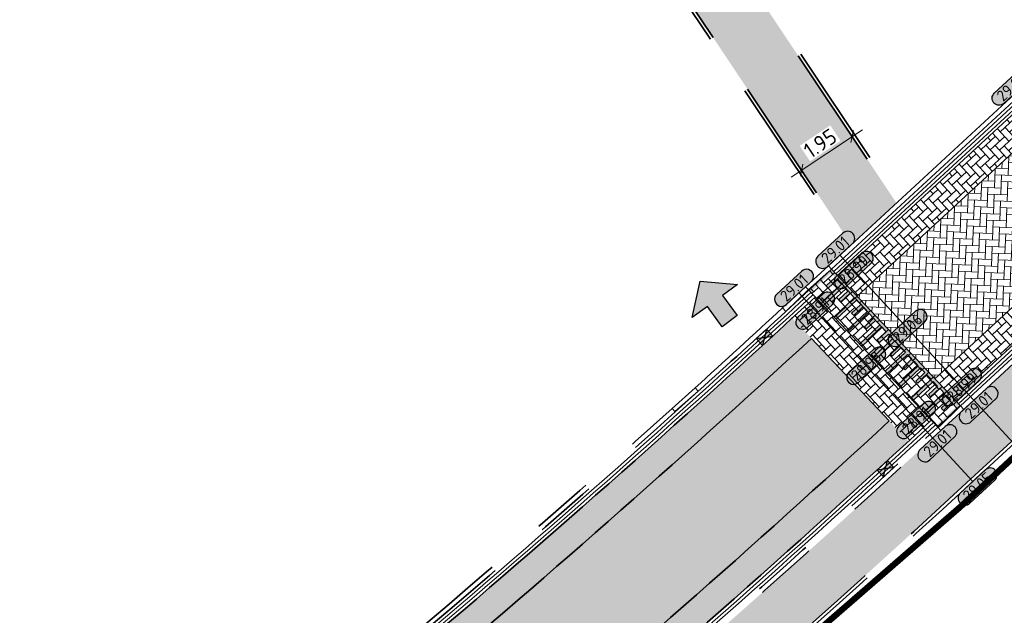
# Model space of a CAD drawing. Header units: metres. Extents: x 199937 to 201628, y 374508 to 375260.
# Tile 108 of 183: x 201388 to 201420, y 374778 to 374797. Entities that reach past the tile are written whole.
import ezdxf
from ezdxf.enums import TextEntityAlignment as Align

# ---------------------------------------------------------------- set-up
doc = ezdxf.new("R2010")
doc.units = ezdxf.units.M
for name, pattern in [('VH-OPSLUITBAND_100X200', [16, 8, -2, 4, -2]), ('VH-OPSLUITBAND_150X250', [24, 16, -2, 4, -2]), ('VH-TROTTOIRBAND_130-150', [15, 5, -2, 2, -2, 2, -2]), ('XX-PROJECTGRENS', [18, 12, -3, 0, -3])]:
    doc.linetypes.add(name, pattern=pattern)
doc.layers.add('000___INRIT-PIJL', color=252, linetype='Continuous')
for name, color, linetype, lineweight in [('031___CL_DREMPEL TALUD', 250, 'Continuous', 18), ('N-WE-OG-HOOGTELIJN-G', 7, 'Continuous', 25), ('N-WE-RI-KOLK-S', 7, 'Continuous', 25), ('N-WE-VH-DREMPEL-G', 30, 'Continuous', 35), ('N-WE-VH-GOOT-G', 170, 'Continuous', 35), ('N-WE-VH-KANTOPSLUITING_OPSLUITBAND_100X200-G', 150, 'VH-OPSLUITBAND_100X200', 35), ('N-WE-VH-KANTOPSLUITING_OPSLUITBAND_150X250-G', 150, 'VH-OPSLUITBAND_150X250', 35), ('N-WE-VH-KANTOPSLUITING_TROTTOIRBAND_130 150-G', 210, 'VH-TROTTOIRBAND_130-150', 35), ('N-WE-VH-KANTOPSLUITING_TROTTOIRBAND_130 150_250_INRITVERLOOPBAND-G', 210, 'VH-TROTTOIRBAND_130-150', 35), ('N-WE-VH-KANTOPSLUITING_TROTTOIRBAND_130 150_250_INRITVERLOOPBAND-S', 210, 'Continuous', 25), ('N-WE-VH-KANTOPSLUITING_VERLOOPBAND-S', 251, 'Continuous', 25), ('N-WE-VH-KANTVERHARDING_STREKLAAG-G', 60, 'Continuous', 18), ('N-WE-VH-VERHARDING_BETONSTRAATSTEEN-G', 252, 'Continuous', 35), ('N-WE-VH-VERHARDING_TEGEL-A', 252, 'Continuous', 18), ('N-WE-VW-MARKERING-V', 7, 'Continuous', 18), ('X-XX-AL-HOOGTELABEL-S', 7, 'Continuous', 25), ('X-XX-AL-M', 7, 'Continuous', 18)]:
    doc.layers.add(name, color=color, linetype=linetype, lineweight=lineweight)
doc.layers.add('N-WE-KG-GRENS_PROJECT-G', color=7, linetype='XX-PROJECTGRENS', lineweight=35, transparency=0.45)
doc.layers.add('N-WE-VH-VERHARDING_BETONSTRAATSTEEN_HEIDE-A', color=7, linetype='Continuous', lineweight=0, true_color=0x986657)
doc.layers.add('N-WE-VH-VERHARDING_BETONSTRAATSTEEN_ROOD-A', color=7, linetype='Continuous', lineweight=0, true_color=0xa92c0a)
doc.styles.add('NLCS-ISO-ANNOTATIEF-T18', font='NLCS-ISO.ttf', dxfattribs={"height": 1.8})
doc.styles.add('NLCS-ISO-M200-T25', font='NLCS-ISO.ttf', dxfattribs={"height": 0.5})
doc.dimstyles.new('NLCS-M200-T25-SCHRAP_L2_H1', dxfattribs={"dimscale": 0.2, "dimtxt": 2.5, "dimasz": 1.4, "dimexe": 2, "dimexo": 2, "dimgap": 0.7, "dimtad": 1, "dimzin": 0, "dimdsep": 46, "dimtxsty": 'NLCS-ISO-M200-T25', "dimblk": 'OBLIQUE', "dimcen": 0, "dimdle": 2, "dimclrd": 256, "dimclre": 256, "dimclrt": 256, "dimadec": 1, "dimazin": 0, "dimtfac": 1, "dimtdec": 3, "dimtofl": 0, "dimtmove": 0, "dimatfit": 3, "dimldrblk": 'OBLIQUE', "dimfxl": 2, "dimfxlon": 1, "dimtfillclr": 256, "dimtolj": 1, "dimtzin": 0, "dimlwd": -1, "dimlwe": -1, "dimarcsym": 0})
pattern_1 = [(130.46753786, (0, 0), (-0.2960560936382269, 0.02346890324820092), [0.63, -0.21]), (40.46753786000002, (-0.3195249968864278, -0.272587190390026), (-0.2960560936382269, 0.02346890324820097), [0.6299999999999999, -0.21])]
pattern_2 = [(132.72279629, (201417.6974028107, 374785.4128262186), (-0.2967503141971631, 0.01180046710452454), [0.63, -0.21]), (42.72279628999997, (201417.3888520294, 374785.1278763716), (-0.2967503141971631, 0.01180046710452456), [0.63, -0.21])]

# ---------------------------------------------------------------- blocks, each defined once
blk = doc.blocks.new('*U273')
at = {"flags": 128}
for points in [[(-2.74999999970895, -0.0999999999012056), (-2.74999999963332, -0.4999999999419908)], [(-2.649999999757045, -0.09999999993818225), (-2.649999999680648, -0.4999999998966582)], [(-2.649999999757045, -0.09999999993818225), (-2.449999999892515, -0.09999999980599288)], [(-2.449999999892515, -0.09999999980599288), (-2.449999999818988, -0.9999999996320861)], [(-2.349999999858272, -0.0999999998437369), (-2.349999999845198, -0.9999999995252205)], [(-2.349999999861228, -0.100000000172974), (-2.149999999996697, -0.1000000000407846)], [(-2.149999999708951, -0.09999999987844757), (-2.14999999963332, -0.4999999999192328)], [(-2.049999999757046, -0.09999999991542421), (-2.049999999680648, -0.4999999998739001)], [(-2.049999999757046, -0.09999999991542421), (-1.849999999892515, -0.09999999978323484)], [(-1.849999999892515, -0.09999999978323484), (-1.849999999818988, -0.9999999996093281)], [(-1.749999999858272, -0.09999999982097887), (-1.749999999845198, -0.9999999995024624)], [(-1.749999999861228, -0.100000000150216), (-1.549999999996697, -0.1000000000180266)], [(-1.54999999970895, -0.09999999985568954), (-1.54999999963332, -0.4999999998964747)], [(-1.449999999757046, -0.09999999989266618), (-1.449999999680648, -0.4999999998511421)], [(-1.449999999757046, -0.09999999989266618), (-1.249999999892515, -0.09999999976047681)], [(-1.249999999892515, -0.09999999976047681), (-1.249999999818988, -0.99999999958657)], [(-1.149999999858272, -0.09999999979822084), (-1.149999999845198, -0.9999999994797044)], [(-1.149999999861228, -0.1000000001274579), (-0.9499999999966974, -0.09999999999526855)], [(-0.9499999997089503, -0.09999999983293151), (-0.9499999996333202, -0.4999999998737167)], [(-0.8499999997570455, -0.09999999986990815), (-0.6499999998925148, -0.09999999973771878)], [(-0.8499999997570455, -0.09999999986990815), (-0.849999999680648, -0.4999999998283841)], [(-0.6499999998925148, -0.09999999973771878), (-0.6499999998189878, -0.999999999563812)], [(-0.5499999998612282, -0.1000000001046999), (-0.3499999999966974, -0.09999999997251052)], [(-0.5499999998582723, -0.09999999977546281), (-0.5499999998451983, -0.9999999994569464)], [(-0.3499999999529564, -0.09999999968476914), (-0.3499999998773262, -0.4999999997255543)], [(-0.2500000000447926, -0.1000000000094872), (-0.05000000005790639, -0.1000000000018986)], [(-0.2500000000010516, -0.09999999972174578), (-0.249999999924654, -0.4999999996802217)], [(-0.05000000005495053, -0.09999999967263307), (-0.04999999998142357, -0.9999999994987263)], [(0.04999999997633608, -0.1000000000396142), (0.2499999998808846, -0.1000000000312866)], [(0.04999999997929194, -0.0999999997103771), (0.04999999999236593, -0.9999999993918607)], [(0.249999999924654, -0.09999999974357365), (0.2500000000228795, -0.4999999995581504)], [(0.3499999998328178, -0.1000000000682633), (0.5499999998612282, -0.1000000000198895)], [(0.3499999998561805, -0.09999999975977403), (0.3500000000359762, -0.4999999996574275)], [(0.549999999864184, -0.09999999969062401), (0.549999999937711, -0.9999999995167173)], [(0.6499999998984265, -0.09999999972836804), (0.6499999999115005, -0.9999999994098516)], [(0.6499999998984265, -0.09999999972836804), (0.849999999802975, -0.09999999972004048)], [(0.8499999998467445, -0.09999999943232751), (0.8499999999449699, -0.4999999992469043)], [(0.9499999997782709, -0.09999999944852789), (0.9499999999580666, -0.4999999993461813)], [(0.9499999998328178, -0.0999999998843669), (1.149999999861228, -0.09999999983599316)], [(1.149999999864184, -0.09999999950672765), (1.149999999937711, -0.9999999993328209)], [(1.249999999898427, -0.09999999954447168), (1.449999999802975, -0.09999999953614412)], [(1.249999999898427, -0.09999999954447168), (1.249999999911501, -0.9999999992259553)], [(1.449999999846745, -0.09999999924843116), (1.44999999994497, -0.499999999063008)], [(1.549999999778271, -0.09999999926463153), (1.549999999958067, -0.499999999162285)], [(1.549999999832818, -0.09999999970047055), (1.749999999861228, -0.0999999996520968)], [(1.749999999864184, -0.0999999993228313), (1.749999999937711, -0.9999999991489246)], [(1.849999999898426, -0.09999999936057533), (2.049999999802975, -0.09999999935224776)], [(1.849999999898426, -0.09999999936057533), (1.8499999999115, -0.9999999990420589)], [(2.049999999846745, -0.0999999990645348), (2.04999999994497, -0.4999999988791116)], [(2.149999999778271, -0.09999999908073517), (2.149999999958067, -0.4999999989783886)], [(2.149999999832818, -0.09999999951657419), (2.349999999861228, -0.09999999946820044)], [(2.349999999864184, -0.09999999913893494), (2.349999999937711, -0.9999999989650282)], [(2.449999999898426, -0.09999999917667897), (2.649999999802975, -0.09999999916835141)], [(2.449999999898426, -0.09999999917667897), (2.4499999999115, -0.9999999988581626)], [(2.649999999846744, -0.09999999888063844), (2.64999999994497, -0.4999999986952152)], [(2.749999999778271, -0.09999999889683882), (2.749999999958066, -0.4999999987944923)], [(-2.649999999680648, -0.4999999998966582), (-2.749999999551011, -0.4999999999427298)], [(-2.049999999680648, -0.4999999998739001), (-2.149999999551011, -0.4999999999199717)], [(-1.449999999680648, -0.4999999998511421), (-1.549999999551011, -0.4999999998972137)], [(-0.849999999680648, -0.4999999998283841), (-0.9499999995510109, -0.4999999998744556)], [(-0.249999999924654, -0.4999999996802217), (-0.3499999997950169, -0.4999999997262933)], [(0.3500000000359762, -0.4999999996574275), (0.2500000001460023, -0.4999999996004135)], [(0.9499999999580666, -0.4999999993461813), (0.8500000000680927, -0.4999999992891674)], [(1.549999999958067, -0.499999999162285), (1.450000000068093, -0.499999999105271)], [(2.149999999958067, -0.4999999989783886), (2.050000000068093, -0.4999999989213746)], [(2.749999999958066, -0.4999999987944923), (2.650000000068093, -0.4999999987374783)], [(-2.449999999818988, -0.9999999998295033), (-2.349999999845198, -0.9999999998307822)], [(-1.849999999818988, -0.9999999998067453), (-1.749999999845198, -0.9999999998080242)], [(-1.249999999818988, -0.9999999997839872), (-1.149999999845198, -0.9999999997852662)], [(-0.6499999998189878, -0.9999999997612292), (-0.5499999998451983, -0.9999999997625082)], [(-0.04999999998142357, -0.9999999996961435), (0.04999999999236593, -0.9999999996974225)], [(0.549999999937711, -0.9999999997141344), (0.6499999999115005, -0.9999999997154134)], [(1.149999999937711, -0.9999999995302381), (1.249999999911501, -0.9999999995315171)], [(1.749999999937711, -0.9999999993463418), (1.8499999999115, -0.9999999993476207)], [(2.349999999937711, -0.9999999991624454), (2.4499999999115, -0.9999999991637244)]]:
    blk.add_lwpolyline(points, dxfattribs=at)
blk = doc.blocks.new('_Oblique')
at = {"color": 0, "linetype": 'ByBlock', "lineweight": -2}
blk.add_line((-0.5, -0.5), (0.5, 0.5), dxfattribs=at)
blk = doc.blocks.new('*D184')
at = {"layer": 'Defpoints', "color": 0, "transparency": 16777216}
for p in [(201415.0356299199, 374793.1999644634), (201415.0356299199, 374793.1999644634), (201413.4134814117, 374792.1177749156)]:
    blk.add_point(p, dxfattribs=at)
at = {"layer": 'X-XX-AL-M', "transparency": 16777216}
for p, q in [((201413.0807329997, 374791.895787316), (201415.3683783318, 374793.4219520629)), ((201415.0356299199, 374793.1999644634), (201415.2576175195, 374792.8672160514)), ((201413.4134814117, 374792.1177749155), (201413.6354690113, 374791.7850265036))]:
    blk.add_line(p, q, dxfattribs=at)
at = {"layer": 'X-XX-AL-M', "transparency": 16777216, "xscale": 0.28, "yscale": 0.28, "zscale": 0.28}
for p, rotation in [((201415.0356299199, 374793.1999644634), 33.70857952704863), ((201413.4134814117, 374792.1177749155), 213.7085795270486)]:
    blk.add_blockref('_Oblique', p, dxfattribs=dict(at, rotation=rotation))
at = {"layer": 'X-XX-AL-M', "transparency": 16777216, "insert": (201414.0081177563, 374792.9832993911), "char_height": 0.5, "attachment_point": 5, "rotation": 33.708579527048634, "style": 'NLCS-ISO-M200-T25', "bg_fill": 3, "box_fill_scale": 1.1, "bg_fill_color": 256, "bg_fill_true_color": 13158600, "bg_fill_transparency": 0}
blk.add_mtext('\\A1;1.95', dxfattribs=at)
blk = doc.blocks.new('inrit')
h = blk.add_hatch(color=256)
h.dxf.hatch_style = 1
h.paths.add_polyline_path([(0.3000000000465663, 1), (-0.300000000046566, 1), (-0.3000000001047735, 1.799999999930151), (-0.900000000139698, 1.799999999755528), (-2.328301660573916e-10, 2.599999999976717), (0.9000000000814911, 1.799999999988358), (0.2999999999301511, 1.799999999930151)])
at = {"color": 3, "flags": 128}
blk.add_lwpolyline([(0.3000000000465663, 1), (-0.300000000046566, 1), (-0.3000000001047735, 1.799999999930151), (-0.900000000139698, 1.799999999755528), (-2.328301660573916e-10, 2.599999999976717), (0.9000000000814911, 1.799999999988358), (0.2999999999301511, 1.799999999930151), (0.3000000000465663, 1)], dxfattribs=at)
blk = doc.blocks.new('SVH-VERLOOPBAND_TROTTOIRBAND 130 150X250 HD_OPSLUITBAND 150X250 HD_L1000_RECHTS-MM')
at = {"linetype": 'Continuous', "lineweight": 0}
blk.add_lwpolyline([(0, 0), (1000, 1.13686837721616e-13), (1000, 150.0000000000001), (0, 150)], close=True, dxfattribs=at)
blk.add_lwpolyline([(0, 20), (100, 20), (900, 1.13686837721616e-13)], dxfattribs=at)
blk = doc.blocks.new('SVH-VERLOOPBAND_TROTTOIRBAND 130 150X250 HD_OPSLUITBAND 150X250 HD_L1000_LINKS-MM')
at = {"linetype": 'Continuous', "lineweight": 0}
blk.add_lwpolyline([(0, 0), (-1000, 1.13686837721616e-13), (-1000, 150.0000000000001), (0, 150)], close=True, dxfattribs=at)
blk.add_lwpolyline([(0, 20), (-100, 20), (-900, 1.13686837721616e-13)], dxfattribs=at)
blk = doc.blocks.new('*U283')
h = blk.add_hatch(color=253)
h.dxf.hatch_style = 1
edge = h.paths.add_edge_path()
edge.add_line((2.726055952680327, 1.132202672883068), (-2.726055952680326, 1.132202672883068))
edge.add_arc((-2.726055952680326, 0), 1.132202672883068, 90, 270)
edge.add_line((-2.726055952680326, -1.132202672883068), (2.726055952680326, -1.132202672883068))
edge.add_arc((2.726055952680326, 3.697785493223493e-32), 1.132202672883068, 270, 450)
blk.add_lwpolyline([(2.726055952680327, 1.132202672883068), (-2.726055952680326, 1.132202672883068, 0.9999999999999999), (-2.726055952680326, -1.132202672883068), (2.726055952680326, -1.132202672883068, 0.9999999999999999)], format="xyb", close=True)
at = {"style": 'NLCS-ISO-ANNOTATIEF-T18'}
blk.add_attdef('HGT', text='', height=1.8, dxfattribs=at).set_placement((-0.002853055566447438, -0.0004570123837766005), align=Align.MIDDLE_CENTER)
blk = doc.blocks.new('SVH-TROTTOIRBAND INRITVERLOOPBAND_130 150X250_RECHTS_L1000_HD-MM')
at = {"linetype": 'Continuous', "lineweight": 0}
blk.add_line((0, 20), (-1000, 1.13686837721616e-13), dxfattribs=at)
blk.add_lwpolyline([(0, 0), (-1000, 1.13686837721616e-13), (-1000, 150.0000000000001), (0, 150)], close=True, dxfattribs=at)
blk = doc.blocks.new('SVH-TROTTOIRBAND INRITVERLOOPBAND_130 150X250_LINKS_L1000_HD-MM')
at = {"linetype": 'Continuous', "lineweight": 0}
blk.add_line((0, 20), (1000, 1.13686837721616e-13), dxfattribs=at)
blk.add_lwpolyline([(0, 0), (1000, 1.13686837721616e-13), (1000, 150.0000000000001), (0, 150)], close=True, dxfattribs=at)
blk = doc.blocks.new('N-SRI-KOLK_STRAAT_450X300-SO')
h = blk.add_hatch(color=256)
h.dxf.hatch_style = 1
h.paths.add_polyline_path([(-7.127631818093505e-14, 0.7499999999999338), (-1.125000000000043, 1.49999999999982), (-1.125000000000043, 4.75175454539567e-14)])
h.paths.add_polyline_path([(1.1249999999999, 4.75175454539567e-14), (1.1249999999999, 1.49999999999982), (-7.122080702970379e-14, 0.7499999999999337)])
for p, q in [((-1.125000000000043, 4.75175454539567e-14), (1.1249999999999, 1.49999999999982)), ((1.1249999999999, 4.75175454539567e-14), (-1.125000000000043, 1.49999999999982))]:
    blk.add_line(p, q)
at = {"flags": 128}
blk.add_lwpolyline([(-1.125000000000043, 4.75175454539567e-14), (1.1249999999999, 4.75175454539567e-14), (1.1249999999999, 1.49999999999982), (-1.125000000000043, 1.49999999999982)], close=True, dxfattribs=at)

msp = doc.modelspace()

# ---------------------------------------------------------------- hatches: boundary and pattern name
at = {"layer": 'N-WE-VH-VERHARDING_BETONSTRAATSTEEN_HEIDE-A', "true_color": 0x986657}
h = msp.add_hatch(dxfattribs=at)
h.set_pattern_fill('AVH-HEI_BSS_KEIFRMT_KEPER-SO', color=25, scale=2, angle=132.72279629, pattern_type=2)
h.set_pattern_definition(pattern_2)
h.paths.add_polyline_path([(201421.5955979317, 374793.9740921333), (201420.9849911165, 374794.635272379), (201414.5793379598, 374788.7195852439), (201415.1968104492, 374788.0647455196)])
h = msp.add_hatch(dxfattribs=at)
h.set_pattern_fill('AVH-HEI_BSS_KEIFRMT_KEPER-SO', color=25, scale=2, angle=132.72279629, pattern_type=2)
h.set_pattern_definition(pattern_2)
h.paths.add_polyline_path([(201424.6789930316, 374790.6353152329), (201424.0683862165, 374791.2964954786), (201417.6974028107, 374785.4128262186), (201418.3148753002, 374784.7579864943)])
h = msp.add_hatch(dxfattribs=at)
h.set_pattern_fill('AVH-HEI_BSS_KEIFRMT_KEPER-SO', color=25, scale=2, angle=-47.27720371, pattern_type=2)
h.set_pattern_definition([(312.72279629, (201422.4542805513, 374795.9921764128), (0.2967503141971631, -0.01180046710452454), [0.63, -0.21]), (222.72279629, (201422.7628313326, 374796.2771262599), (0.2967503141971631, -0.01180046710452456), [0.6299999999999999, -0.21])])
h.paths.add_polyline_path([(201413.8446536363, 374788.0410966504), (201413.4948463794, 374787.7180460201, -0.0003344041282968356), (201413.1097363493, 374787.3628551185), (201416.8453245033, 374783.4012024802, 0.0002943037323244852), (201417.1889401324, 374783.7181736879), (201417.5801909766, 374784.0794979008)])
h = msp.add_hatch(dxfattribs=at)
h.set_pattern_fill('AVH-HEI_BSS_KEIFRMT_KEPER-SO', color=25, scale=2, angle=130.46753786, pattern_type=2)
h.set_pattern_definition(pattern_1)
h.paths.add_polyline_path([(201400.524296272, 374775.0823947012, 0.01120450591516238), (201413.7272177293, 374786.7080059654), (201413.722805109, 374786.7126856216), (201413.1097363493, 374787.3628551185, -0.01119809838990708), (201399.9444389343, 374775.7707011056), (201362.1632845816, 374743.9072613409), (201362.7435151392, 374743.2192696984)])
h = msp.add_hatch(dxfattribs=at)
h.set_pattern_fill('AVH-HEI_BSS_KEIFRMT_KEPER-SO', color=25, scale=2, angle=130.46753786, pattern_type=2)
h.set_pattern_definition(pattern_1)
h.paths.add_polyline_path([(201403.4524215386, 374771.6066437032, 0.01123633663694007), (201416.8453245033, 374783.4012024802), (201416.2278440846, 374784.0560506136, -0.01123007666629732), (201402.8725620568, 374772.2949482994), (201365.0932880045, 374740.4330943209), (201365.6735185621, 374739.7451026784)])
at = {"layer": 'N-WE-VH-VERHARDING_BETONSTRAATSTEEN_ROOD-A'}
h = msp.add_hatch(dxfattribs=at)
h.set_pattern_fill('AVH-ROO_BSS_KEIFRMT_KEPER-SO', color=36, scale=2, angle=87.72279629, pattern_type=2)
h.set_pattern_definition([(87.72279629, (0, 0), (-0.2014899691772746, 0.2181783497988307), [0.63, -0.21]), (357.72279629, (-0.4196683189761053, 0.01668838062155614), (-0.2014899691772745, 0.2181783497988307), [0.63, -0.21])])
h.paths.add_polyline_path([(201424.0683862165, 374791.2964954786), (201421.5955979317, 374793.9740921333), (201415.1968104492, 374788.0647455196), (201417.6974028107, 374785.4128262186)])
h = msp.add_hatch(dxfattribs=at)
h.set_pattern_fill('AVH-ROO_BSS_KEIFRMT_KEPER-SO', color=36, scale=2, angle=312.72, pattern_type=2)
h.set_pattern_definition([(312.72, (201109.114271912, 374903.0265801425), (0.2967497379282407, -0.01181494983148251), [0.63, -0.21]), (222.72, (201109.4228365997, 374903.3115149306), (0.2967497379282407, -0.01181494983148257), [0.63, -0.21])])
h.paths.add_polyline_path([(201413.6388294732, 374788.2593765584), (201417.7860151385, 374783.8612179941), (201418.5206598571, 374784.5396700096), (201414.3734741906, 374788.9378285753)])
h = msp.add_hatch(dxfattribs=at)
h.set_pattern_fill('AVH-ROO_BSS_KEIFRMT_KEPER-SO', color=36, scale=2, angle=85.46753786, pattern_type=2)
h.set_pattern_definition([(85.46753786, (201365.0932880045, 374740.4330943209), (-0.1927482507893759, 0.2259382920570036), [0.63, -0.21]), (355.46753786, (201364.6746014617, 374740.4662843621), (-0.1927482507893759, 0.2259382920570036), [0.63, -0.21])])
h.paths.add_polyline_path([(201416.2278440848, 374784.0560506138), (201416.1925619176, 374784.0934679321), (201413.7272177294, 374786.7080059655, -0.01120450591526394), (201400.5242962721, 374775.0823947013), (201362.743515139, 374743.2192696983), (201362.7901754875, 374743.1639435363), (201365.0932880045, 374740.4330943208), (201402.8725620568, 374772.2949482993, 0.01123007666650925)])
at = {"layer": 'N-WE-VH-VERHARDING_TEGEL-A'}
h = msp.add_hatch(dxfattribs=at)
h.set_pattern_fill('AVH-TEGEL_300X300_HALFST-SO', color=256, scale=5, angle=123.70857953, pattern_type=2)
h.set_pattern_definition([(123.70857953, (201416.5426215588, 374790.9410586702), (-0.2912713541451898, 0.1663159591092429), [0.3, -0.3]), (213.70857953, (201416.5426215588, 374790.9410586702), (0.1664906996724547, -0.2495613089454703), [])])
h.paths.add_polyline_path([(201415.0078639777, 374789.7278744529), (201416.4583352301, 374791.0673997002), (201389.9930115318, 374830.7376085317), (201388.3658897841, 374829.6628736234)])
h = msp.add_hatch(dxfattribs=at)
h.set_pattern_fill('AVH-TEGEL_300X300_HALFST-SO', color=256, scale=5, angle=39.8044501, pattern_type=2)
h.set_pattern_definition([(39.8044501, (201324.2607280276, 374708.3205235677), (0.1344447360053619, 0.307285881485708), [0.3, -0.3]), (129.8044501, (201324.2607280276, 374708.3205235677), (-0.2304701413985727, -0.1920508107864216), [])])
edge = h.paths.add_edge_path()
edge.add_line((201437.5631249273, 374799.4728090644), (201436.3386107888, 374800.7921138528))
edge.add_arc((204334.3255808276, 371678.4695810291), 4259.956159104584, 132.865967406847, 132.8720148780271)
edge.add_line((201436.0090711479, 374800.486218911), (201417.4942435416, 374783.3875835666))
edge.add_arc((201147.762117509, 375075.4481212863), 397.561036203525, 310.67592096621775, 312.723981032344, ccw=False)
edge.add_line((201406.8843439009, 374773.9345240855), (201408.0575474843, 374772.5693889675))
edge.add_arc((201147.762651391, 375075.4475157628), 399.3602291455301, 310.6759194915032, 312.7239783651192)
edge.add_line((201418.7154571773, 374782.0652230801), (201437.23200691, 374799.1654488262))
edge.add_arc((204334.3331770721, 371678.4613971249), 4258.167325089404, 132.8659674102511, 132.8720464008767, ccw=False)
at = {"layer": 'N-WE-VW-MARKERING-V'}
h = msp.add_hatch(color=256, dxfattribs=at)
h.dxf.hatch_style = 1
h.paths.add_polyline_path([(201414.3735137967, 374788.937865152), (201413.6388294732, 374788.2593765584), (201413.6957176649, 374788.199045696), (201414.3505220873, 374788.8164848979), (201414.4877307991, 374788.670972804), (201414.1967066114, 374788.3965553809), (201414.2653109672, 374788.3237993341), (201414.5563351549, 374788.5982167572), (201414.6935438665, 374788.4527046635), (201414.0387394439, 374787.8352654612), (201414.1073437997, 374787.7625094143), (201414.762148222, 374788.3799486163), (201414.8993569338, 374788.2344365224), (201414.6083327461, 374787.9600190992), (201414.6769371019, 374787.8872630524), (201414.9679612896, 374788.1616804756), (201415.1051700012, 374788.0161683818), (201414.4503655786, 374787.3987291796), (201414.5189699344, 374787.3259731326), (201415.1737743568, 374787.9434123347), (201415.3109830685, 374787.7979002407), (201415.0199588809, 374787.5234828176), (201415.0885632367, 374787.4507267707), (201415.3795874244, 374787.7251441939), (201415.516796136, 374787.5796321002), (201414.8619917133, 374786.9621928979), (201414.9305960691, 374786.889436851), (201415.5854004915, 374787.506876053), (201415.7226092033, 374787.3613639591), (201415.4315850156, 374787.086946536), (201415.5001893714, 374787.0141904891), (201415.7912135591, 374787.2886079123), (201415.9284222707, 374787.1430958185), (201415.2736178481, 374786.5256566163), (201415.3422222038, 374786.4529005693), (201415.9970266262, 374787.0703397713), (201416.1342353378, 374786.9248276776), (201415.8432111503, 374786.6504102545), (201415.9118155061, 374786.5776542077), (201416.2028396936, 374786.8520716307), (201416.3400484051, 374786.7065595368), (201415.6852439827, 374786.0891203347), (201415.7538483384, 374786.0163642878), (201416.4086527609, 374786.6338034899), (201416.5458614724, 374786.488291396), (201416.254837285, 374786.2138739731), (201416.3234416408, 374786.141117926), (201416.6144658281, 374786.415535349), (201416.7516745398, 374786.2700232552), (201416.0968701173, 374785.6525840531), (201416.1654744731, 374785.5798280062), (201416.8202788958, 374786.1972672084), (201416.9574876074, 374786.0517551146), (201416.6664634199, 374785.7773376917), (201416.7350677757, 374785.7045816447), (201417.0260919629, 374785.9789990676), (201417.1633006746, 374785.8334869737), (201416.5084962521, 374785.2160477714), (201416.5771006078, 374785.1432917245), (201417.2319050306, 374785.7607309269), (201417.3691137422, 374785.615218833), (201417.0780895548, 374785.3408014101), (201417.1466939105, 374785.2680453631), (201417.4377180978, 374785.542462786), (201417.5749268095, 374785.3969506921), (201416.9201223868, 374784.7795114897), (201416.9887267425, 374784.7067554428), (201417.6435311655, 374785.3241946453), (201417.7807398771, 374785.1786825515), (201417.4897156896, 374784.9042651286), (201417.5583200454, 374784.8315090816), (201417.8493442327, 374785.1059265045), (201417.9865529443, 374784.9604144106), (201417.3317485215, 374784.3429752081), (201417.4003528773, 374784.2702191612), (201418.0551573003, 374784.8876583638), (201418.1923660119, 374784.74214627), (201417.9013418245, 374784.4677288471), (201417.9699461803, 374784.3949728), (201418.2609703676, 374784.6693902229), (201418.3981790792, 374784.523878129), (201417.7433746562, 374783.9064389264), (201417.7860151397, 374783.8612179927), (201418.5206994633, 374784.5397065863)])

# ---------------------------------------------------------------- linework, layer by layer
at = {"layer": 'N-WE-KG-GRENS_PROJECT-G', "const_width": 0.2}
msp.add_lwpolyline([(201477.6041772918, 374835.5521316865), (201435.0933453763, 374796.7361576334), (201418.4949586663, 374781.278803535), (201402.4598047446, 374767.3407086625), (201365.1921875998, 374735.9809668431, -0.05789403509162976)], format="xyb", dxfattribs=at)
at = {"layer": 'N-WE-OG-HOOGTELIJN-G'}
for points in [[(201414.6450587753, 374789.3928200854), (201420.2387263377, 374783.3358577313)], [(201413.322698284, 374788.1716064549), (201418.9163658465, 374782.1146441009)]]:
    msp.add_lwpolyline(points, dxfattribs=at)
at = {"layer": 'N-WE-VH-DREMPEL-G'}
for points in [[(201414.3735137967, 374788.937865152), (201418.5206994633, 374784.5397065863)], [(201413.6388294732, 374788.2593765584), (201417.7931389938, 374783.8536630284)]]:
    msp.add_lwpolyline(points, dxfattribs=at)
at = {"layer": 'N-WE-VH-GOOT-G'}
for points in [[(201420.9849911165, 374794.635272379), (201414.5793379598, 374788.7195852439)], [(201424.6789930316, 374790.6353152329), (201418.3148753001, 374784.7579864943)]]:
    msp.add_lwpolyline(points, dxfattribs=at)
for points in [[(201413.8446536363, 374788.0410966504), (201413.4948463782, 374787.718046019, -0.01153254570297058), (201399.9444389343, 374775.7707011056), (201361.3988494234, 374743.2625607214)], [(201417.5801909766, 374784.0794979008), (201417.1889401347, 374783.71817369, -0.01153067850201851), (201403.4524215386, 374771.6066437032), (201364.9090834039, 374739.1004020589)]]:
    msp.add_lwpolyline(points, format="xyb", dxfattribs=at)
at = {"layer": 'N-WE-VH-KANTOPSLUITING_OPSLUITBAND_150X250-G', "linetype": 'Continuous'}
for points in [[(201424.8825286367, 374790.4149218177), (201418.5206994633, 374784.5397065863)], [(201424.9842964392, 374790.3047251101), (201418.6224276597, 374784.429473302)]]:
    msp.add_lwpolyline(points, dxfattribs=at)
at = {"layer": 'N-WE-VH-KANTOPSLUITING_TROTTOIRBAND_130 150-G'}
for points in [[(201409.2473943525, 374784.457198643, -0.008109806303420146), (201399.6545104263, 374776.1148544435), (201397.480558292, 374774.281411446)], [(201409.3481602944, 374784.3454501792, -0.008072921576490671), (201399.7511532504, 374776.0001366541), (201397.5772633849, 374774.1667461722)], [(201417.7860151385, 374783.8612179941), (201417.3924757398, 374783.4977802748, -0.008936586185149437), (201406.7865769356, 374774.0482853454, -0.008936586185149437)], [(201417.8877829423, 374783.7510212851), (201417.4942435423, 374783.3875835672, -0.008936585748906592), (201406.8843439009, 374773.9345240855, -0.008936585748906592)]]:
    msp.add_lwpolyline(points, format="xyb", dxfattribs=at)
at = {"layer": 'N-WE-VH-KANTOPSLUITING_TROTTOIRBAND_130 150_250_INRITVERLOOPBAND-G'}
for points in [[(201412.8024169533, 374787.6911212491, -0.002427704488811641), (201409.9903765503, 374785.1265087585, -0.00306558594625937)], [(201412.9041847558, 374787.5809245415, -0.002432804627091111), (201410.090817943, 374785.0151202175, -0.003065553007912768)]]:
    msp.add_lwpolyline(points, format="xyb", dxfattribs=at)
at = {"layer": 'N-WE-VH-KANTVERHARDING_STREKLAAG-G'}
for points in [[(201424.7468382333, 374790.5618507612), (201418.3834833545, 374784.685226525)], [(201424.814683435, 374790.4883862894), (201418.4520914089, 374784.6124665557)]]:
    msp.add_lwpolyline(points, dxfattribs=at)
for points in [[(201413.7074375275, 374788.1866165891), (201413.3591559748, 374787.8649749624, -0.01153261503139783), (201399.8155818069, 374775.923658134), (201361.2699092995, 374743.415447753)], [(201413.7760455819, 374788.1138566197), (201413.4270011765, 374787.7915104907, -0.01153258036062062), (201399.880010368, 374775.8471796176), (201361.3343793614, 374743.3390042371)], [(201417.648799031, 374784.0067379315), (201417.2567853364, 374783.6447092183, -0.01153064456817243), (201403.5168503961, 374771.5301654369), (201364.9735534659, 374739.0239585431)], [(201417.7174070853, 374783.9339779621), (201417.3246305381, 374783.5712447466, -0.01153061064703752), (201403.5812792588, 374771.4536871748), (201365.0380235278, 374738.9475150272)]]:
    msp.add_lwpolyline(points, format="xyb", dxfattribs=at)
at = {"layer": 'N-WE-VH-VERHARDING_BETONSTRAATSTEEN-G'}
for points in [[(201421.5955979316, 374793.9740921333), (201415.1968104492, 374788.0647455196)], [(201424.0683862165, 374791.2964954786), (201417.6974028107, 374785.4128262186)], [(201413.7272177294, 374786.7080059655), (201416.2278440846, 374784.0560506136)]]:
    msp.add_lwpolyline(points, dxfattribs=at)
for points in [[(201413.7272177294, 374786.7080059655, -0.01120450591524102), (201400.524296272, 374775.0823947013), (201362.7435151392, 374743.2192696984)], [(201416.2278440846, 374784.0560506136, -0.01123007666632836), (201402.8725620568, 374772.2949482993), (201365.0932880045, 374740.4330943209)]]:
    msp.add_lwpolyline(points, format="xyb", dxfattribs=at)

# ---------------------------------------------------------------- block references
at = {"layer": '000___INRIT-PIJL', "rotation": 36.2604149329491}
msp.add_blockref('inrit', (201411.6877868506, 374786.4590135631), dxfattribs=at)
at = {"layer": '031___CL_DREMPEL TALUD', "rotation": 313.3177324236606}
msp.add_blockref('*U273', (201416.44710663, 374786.7387858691), dxfattribs=at)
at = {"layer": 'N-WE-RI-KOLK-S', "xscale": 0.2, "yscale": 0.2, "zscale": 0.2}
for p, rotation in [((201412.1162587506, 374786.8572665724), 222.4686179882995), ((201416.2102007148, 374782.4103109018), 42.55608378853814)]:
    msp.add_blockref('N-SRI-KOLK_STRAAT_450X300-SO', p, dxfattribs=dict(at, rotation=rotation))
at = {"layer": 'N-WE-VH-KANTOPSLUITING_TROTTOIRBAND_130 150_250_INRITVERLOOPBAND-S', "xscale": 0.001, "yscale": 0.001, "zscale": 0.001}
for name, p, rotation in [('SVH-TROTTOIRBAND INRITVERLOOPBAND_130 150X250_RECHTS_L1000_HD-MM', (201413.6388294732, 374788.2593765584), 42.72279629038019), ('SVH-TROTTOIRBAND INRITVERLOOPBAND_130 150X250_LINKS_L1000_HD-MM', (201409.3481596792, 374784.3454496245), 42.04164610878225)]:
    msp.add_blockref(name, p, dxfattribs=dict(at, rotation=rotation))
at = {"layer": 'N-WE-VH-KANTOPSLUITING_VERLOOPBAND-S', "xscale": 0.001, "yscale": 0.001, "zscale": 0.001}
for name, p, rotation in [('SVH-VERLOOPBAND_TROTTOIRBAND 130 150X250 HD_OPSLUITBAND 150X250 HD_L1000_RECHTS-MM', (201413.6388294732, 374788.2593765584), 42.72279628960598), ('SVH-VERLOOPBAND_TROTTOIRBAND 130 150X250 HD_OPSLUITBAND 150X250 HD_L1000_LINKS-MM', (201417.7860151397, 374783.8612179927), 222.7227962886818)]:
    msp.add_blockref(name, p, dxfattribs=dict(at, rotation=rotation))
at = {"layer": 'X-XX-AL-HOOGTELABEL-S'}
ref = msp.add_blockref('*U283', (201420.1600141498, 374794.8023918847), dxfattribs=dict(at, xscale=-0.2, yscale=0.2, zscale=0.2, rotation=42.68715659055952))
ref.add_attrib('HGT', '29.09', dxfattribs={"layer": '0', "height": 0.36, "rotation": 42.68715659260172, "style": 'NLCS-ISO-ANNOTATIEF-T18'}).set_placement((201420.1604955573, 374794.8027115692), align=Align.MIDDLE_CENTER)
at = {"layer": 'X-XX-AL-HOOGTELABEL-S', "xscale": 0.2, "yscale": 0.2, "zscale": 0.2, "rotation": 42.72279629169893}
for p, values in [((201414.4914297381, 374789.559173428), {'HGT': '29.01'}), ((201415.0877620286, 374788.9134499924), {'HGT': '28.99'}), ((201413.1690692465, 374788.3379597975), {'HGT': '29.01'}), ((201413.8484959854, 374787.602259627), {'HGT': '28.91'}), ((201416.8154936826, 374787.0426191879), {'HGT': '29.06'}), ((201415.4869813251, 374785.8280669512), {'HGT': '28.98'}), ((201418.567257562, 374785.1457656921), {'HGT': '28.99'}), ((201419.103296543, 374784.5653293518), {'HGT': '29.01'}), ((201417.0935050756, 374784.0884830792), {'HGT': '28.91'}), ((201417.7770713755, 374783.3405466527), {'HGT': '29.01'}), ((201419.0699948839, 374781.9482907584), {'HGT': '29.05'})]:
    msp.add_blockref('*U283', p, dxfattribs=at).add_auto_attribs(values)

# ---------------------------------------------------------------- next in the draw order: dimensions: what is measured, and where the dimension line sits
at = {"layer": 'X-XX-AL-M'}
dim = msp.add_aligned_dim(p1=(201413.4134814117, 374792.1177749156), p2=(201415.0356299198, 374793.1999644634), distance=-6.460689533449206e-11, dimstyle='NLCS-M200-T25-SCHRAP_L2_H1', override={"dimtfill": 1}, dxfattribs=at)
dim.commit()
dim.dimension.update_dxf_attribs({"geometry": '*D184', "text_midpoint": (201414.0081177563, 374792.9832993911)})

# ---------------------------------------------------------------- next in the draw order: linework, layer by layer
at = {"layer": 'N-WE-VH-KANTOPSLUITING_OPSLUITBAND_100X200-G'}
for points in [[(201354.4711253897, 374635.5437827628), (201322.4843430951, 374701.9610366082, -0.3770926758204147), (201324.2607280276, 374708.3205235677), (201349.9268229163, 374725.0337018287, 0.03086709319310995), (201364.972746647, 374736.2107439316), (201404.9020720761, 374769.8858837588, 0.0115299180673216), (201418.7154571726, 374782.0652230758), (201437.23200691, 374799.1654488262, -0.002620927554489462), (201470.1070218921, 374829.3656317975, -0.008043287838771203), (201490.7480674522, 374847.0008350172), (201500.315916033, 374855.027343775, -0.04418964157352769), (201510.8810093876, 374862.4066946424), (201510.9591788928, 374862.4515941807), (201514.5648008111, 374864.4686794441), (201520.2566502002, 374867.1399796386), (201530.617597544, 374871.9184724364)], [(201354.5612212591, 374635.5871732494), (201322.5744389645, 374702.0044270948, -0.3770926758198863), (201324.3152961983, 374708.236724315), (201349.981391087, 374724.9499025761, 0.03086709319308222), (201365.0372167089, 374736.1343004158), (201404.9665010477, 374769.8094055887, 0.01152988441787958), (201418.7833038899, 374781.9917600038), (201437.299947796, 374799.0920727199, -0.002620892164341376), (201470.1737437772, 374829.2911420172, -0.008043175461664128), (201490.8120664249, 374846.9239958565), (201500.3801860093, 374854.9507319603, -0.04418964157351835), (201510.9308165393, 374862.3199810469), (201511.0084952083, 374862.3645986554), (201514.6105128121, 374864.3796675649), (201520.2988338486, 374867.049311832), (201530.6594781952, 374871.8276648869)]]:
    msp.add_lwpolyline(points, format="xyb", dxfattribs=at)
for points in [[(201389.9930115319, 374830.7376085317), (201416.4583352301, 374791.0673997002)], [(201390.0761986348, 374830.7931054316), (201416.5415223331, 374791.1228966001)], [(201388.2827026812, 374829.6073767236), (201414.9246768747, 374789.6723775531)], [(201388.3658897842, 374829.6628736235), (201415.0078639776, 374789.727874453)]]:
    msp.add_lwpolyline(points, dxfattribs=at)
at = {"layer": 'N-WE-VH-KANTOPSLUITING_OPSLUITBAND_150X250-G', "linetype": 'Continuous'}
for points in [[(201420.6796877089, 374794.9658625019), (201414.271706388, 374789.0480252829)], [(201420.7814555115, 374794.8556657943), (201414.3734741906, 374788.9378285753)]]:
    msp.add_lwpolyline(points, dxfattribs=at)
at = {"layer": 'N-WE-VH-KANTVERHARDING_STREKLAAG-G'}
for points in [[(201420.8493007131, 374794.7822013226), (201414.4421218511, 374788.8651051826)], [(201420.9171459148, 374794.7087368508), (201414.5107299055, 374788.7923452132)]]:
    msp.add_lwpolyline(points, dxfattribs=at)

doc.saveas('drawing.dxf')
